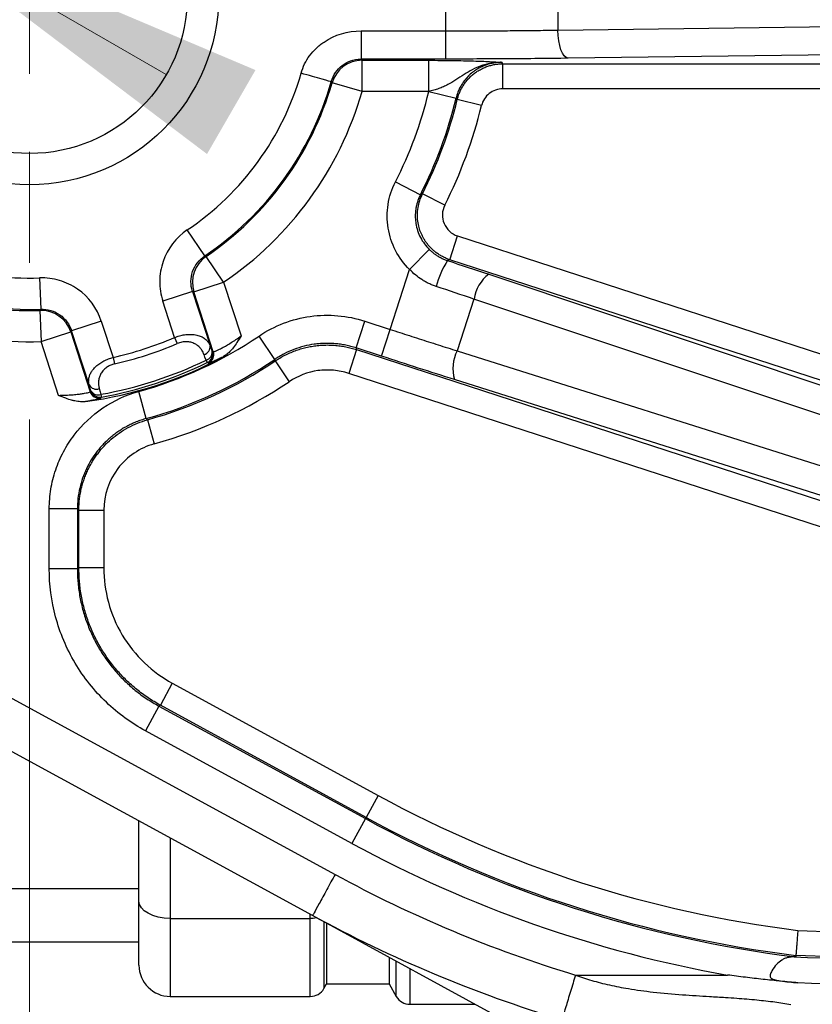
# Model space of a CAD drawing. Header units: millimetres. Extents: x 5 to 597, y 5 to 415.
# Tile 102 of 138: x 289.43 to 294.5, y 371.8 to 378.1. Entities that reach past the tile are written whole.
import ezdxf

# ---------------------------------------------------------------- set-up
doc = ezdxf.new("R2010")
doc.units = ezdxf.units.MM
doc.styles.add('SLDTEXTSTYLE0', font='ARIAL.TTF', dxfattribs={"width": 0.948})
doc.dimstyles.new('SLDDIMSTYLE0', dxfattribs={"dimtxt": 2.5, "dimasz": 2.5, "dimexe": 0, "dimexo": 0.0625, "dimtad": 1, "dimdec": 0, "dimlfac": 5, "dimrnd": 1e-09, "dimzin": 12, "dimdsep": 46, "dimtxsty": 'SLDTEXTSTYLE0', "dimsah": 1, "dimcen": 0, "dimadec": 0, "dimazin": 3, "dimtfac": 1, "dimtdec": 0, "dimtmove": 0, "dimatfit": 3, "dimfxl": 0, "dimfrac": 2, "dimtolj": 1, "dimtzin": 12, "dimarcsym": 0})
doc.dimstyles.new('SLDDIMSTYLE1', dxfattribs={"dimtxt": 2.5, "dimasz": 2.5, "dimexe": 0, "dimexo": 0.0625, "dimtad": 1, "dimlfac": 5, "dimrnd": 1e-09, "dimzin": 12, "dimdsep": 46, "dimtxsty": 'SLDTEXTSTYLE0', "dimsah": 1, "dimcen": 0.09, "dimadec": 0, "dimazin": 3, "dimtfac": 1, "dimtofl": 0, "dimtmove": 0, "dimatfit": 3, "dimfxl": 0, "dimfrac": 2, "dimtolj": 1, "dimtzin": 12, "dimarcsym": 0})

# ---------------------------------------------------------------- blocks, each defined once
blk = doc.blocks.new('_D')
at = {"color": 7, "linetype": 'Continuous', "lineweight": 0}
for q in [(278.5638, 384.5582), (290.3642, 377.7453)]:
    blk.add_line((288.6149, 378.7553), q, dxfattribs=at)
at = {"color": 7, "linetype": 'Continuous', "lineweight": 18}
for points in [[(290.3642, 377.7453), (288.3542, 379.2637), (288.0442, 378.7268)], [(288.6149, 378.7553), (290.6249, 377.2368), (290.9349, 377.7737)]]:
    blk.add_solid(points, dxfattribs=at)
at = {"color": 7, "linetype": 'Continuous', "lineweight": 18, "char_height": 2.5, "attachment_point": 1, "rotation": 330, "style": 'SLDTEXTSTYLE0'}
for s, insert in [('%%c', (280.1478, 387.3018)), ('10', (283.3079, 385.4854))]:
    blk.add_mtext(s, dxfattribs=dict(at, insert=insert))
blk = doc.blocks.new('_D_1')
at = {"color": 7, "linetype": 'Continuous', "lineweight": 0}
for p, q in [((463.4896, 375.7503), (463.4896, 356.9511)), ((289.4896, 375.5403), (289.4896, 356.9511)), ((289.4896, 357.9511), (463.4896, 357.9511))]:
    blk.add_line(p, q, dxfattribs=at)
at = {"color": 7, "linetype": 'Continuous', "lineweight": 18}
for points in [[(289.4896, 357.9511), (291.9896, 357.6411), (291.9896, 358.2611)], [(463.4896, 357.9511), (460.9896, 358.2611), (460.9896, 357.6411)]]:
    blk.add_solid(points, dxfattribs=at)
at = {"color": 7, "linetype": 'Continuous', "lineweight": 18, "insert": (372.8829, 361.1738), "char_height": 2.5, "attachment_point": 1, "style": 'SLDTEXTSTYLE0'}
blk.add_mtext('870', dxfattribs=at)
blk = doc.blocks.new('SW_CENTERMARKSYMBOL_3')
at = {"color": 0, "linetype": 'Continuous', "lineweight": 18}
for p, q in [((0, 1), (0, 1.71)), ((0, 0), (0, 0.5)), ((-1, 0), (-1.71, 0)), ((0, 0), (-0.5, 0)), ((0, 0), (0, -0.5)), ((0, 0), (0.5, 0)), ((1, 0), (1.71, 0)), ((0, -1), (0, -1.71))]:
    blk.add_line(p, q, dxfattribs=at)

msp = doc.modelspace()

# ---------------------------------------------------------------- linework, layer by layer
at = {"color": 7, "linetype": 'Continuous', "lineweight": 25}
for p, q in [((292.1528, 378.0241), (292.1528, 378.4764)), ((292.8696, 378.4714), (292.8696, 378.0292)), ((292.8696, 378.0292), (297.6877, 378.0937)), ((291.6106, 378.0241), (292.1528, 378.0241)), ((292.1528, 377.8442), (292.1528, 378.0241)), ((297.521, 377.9107), (292.9341, 377.8493)), ((292.1528, 377.8442), (291.6106, 377.8442)), ((291.6168, 377.8361), (292.0429, 377.8361)), ((291.6168, 377.6362), (291.6168, 377.8361)), ((292.0429, 377.6362), (292.0429, 377.8361)), ((292.5167, 377.8138), (297.3779, 377.8138)), ((292.5167, 377.6539), (292.5167, 377.8138)), ((291.6168, 377.6362), (291.4247, 377.6916)), ((292.0429, 377.6362), (291.6168, 377.6362)), ((292.0428, 377.6357), (292.2177, 377.5936)), ((297.3779, 377.6539), (292.5167, 377.6539)), ((292.3807, 377.547), (292.2253, 377.5848)), ((291.8297, 377.0584), (291.99, 376.9767)), ((292.1457, 376.9093), (292.003, 376.9814)), ((290.6104, 376.5858), (290.4988, 376.7515)), ((292.178, 376.5611), (292.2274, 376.7132)), ((292.2274, 376.7132), (297.4408, 375.0192)), ((291.921, 376.4983), (292.0469, 376.6267)), ((290.7309, 376.4169), (290.6189, 376.5824)), ((297.3914, 374.8672), (292.178, 376.5611)), ((291.7966, 376.1154), (291.921, 376.4983)), ((289.554, 376.4446), (289.5611, 376.2448)), ((292.4268, 376.4682), (297.4822, 374.7805)), ((290.532, 376.3582), (290.3419, 376.2964)), ((290.532, 376.3582), (290.6447, 376.0115)), ((290.5408, 376.3552), (290.7309, 376.4169)), ((290.7309, 376.4169), (290.8425, 376.0735)), ((290.4175, 376.0639), (290.3419, 376.2964)), ((290.6652, 375.9725), (290.5408, 376.3552)), ((292.3327, 376.3097), (292.2251, 375.9783)), ((297.7988, 374.4848), (292.3327, 376.3097)), ((289.5562, 376.2372), (289.5629, 376.0374)), ((289.9484, 376.1686), (289.7583, 376.1068)), ((289.871, 375.7601), (289.7583, 376.1068)), ((289.9484, 376.1686), (290.024, 375.936)), ((291.5791, 375.997), (291.6347, 376.168)), ((291.6347, 376.168), (291.7966, 376.1154)), ((291.741, 375.9443), (291.7966, 376.1154)), ((289.5629, 376.0374), (289.753, 376.0992)), ((289.753, 376.0992), (289.8773, 375.7165)), ((290.4175, 376.0639), (290.434, 376.0248)), ((291.0585, 375.9238), (290.9579, 376.073)), ((289.6745, 375.6939), (289.5629, 376.0374)), ((291.5805, 375.9865), (291.5311, 375.8344)), ((291.741, 375.9443), (291.5791, 375.997)), ((291.5805, 375.9865), (297.8523, 373.9487)), ((290.024, 375.936), (290.0335, 375.8947)), ((290.6191, 375.919), (290.6268, 375.9032)), ((292.2251, 375.9783), (297.845, 374.2022)), ((291.0606, 375.9138), (291.1499, 375.7811)), ((297.8029, 373.7966), (291.5311, 375.8344)), ((297.95, 373.98), (292.208, 375.7947)), ((289.946, 375.7003), (289.9491, 375.683)), ((290.2358, 375.5453), (290.1879, 375.7187)), ((290.2441, 375.5377), (290.2869, 375.3836)), ((289.6157, 374.5844), (289.6157, 374.9672)), ((289.7956, 374.9672), (289.6157, 374.9672)), ((289.7956, 374.9672), (289.7956, 374.5844)), ((289.8051, 374.5901), (289.8051, 374.96)), ((289.8051, 374.96), (289.965, 374.96)), ((289.965, 374.96), (289.965, 374.5901)), ((287.5759, 374.7377), (291.4438, 372.6305)), ((289.7956, 374.5844), (289.6157, 374.5844)), ((289.7956, 374.5844), (289.8051, 374.5901)), ((289.965, 374.5901), (289.8051, 374.5901)), ((291.3003, 372.367), (287.4324, 374.4743)), ((290.4029, 373.8529), (290.3264, 373.7125)), ((290.4029, 373.8529), (291.7191, 373.1358)), ((290.3169, 373.7068), (290.2308, 373.5489)), ((290.3264, 373.7125), (290.3169, 373.7068)), ((290.3169, 373.7068), (291.6381, 372.9871)), ((291.6426, 372.9954), (290.3264, 373.7125)), ((291.552, 372.8291), (290.2308, 373.5489)), ((291.7191, 373.1358), (291.6426, 372.9954)), ((290.1896, 372.459), (290.1896, 372.9726)), ((291.6381, 372.9871), (291.552, 372.8291)), ((291.6426, 372.9954), (291.6381, 372.9871)), ((275.1896, 372.5409), (290.1896, 372.5409)), ((290.1896, 372.0503), (290.1896, 372.459)), ((290.3896, 372.3498), (291.2856, 372.3498)), ((296.6441, 369.4557), (291.3005, 372.3669)), ((291.3896, 372.3184), (291.3896, 371.9303)), ((294.4044, 372.2726), (297.1521, 372.1767)), ((275.1896, 372.2003), (290.1896, 372.2003)), ((291.7896, 372.1005), (291.7896, 371.9303)), ((297.1492, 372.0168), (294.3918, 372.1131)), ((292.9819, 371.9872), (293.9542, 371.9872)), ((291.3722, 371.9003), (291.3896, 371.9303)), ((291.3896, 371.9303), (291.7896, 371.9303)), ((291.7896, 371.9303), (291.8357, 371.8503)), ((290.3896, 371.8503), (291.2856, 371.8503)), ((291.9223, 371.8003), (292.3406, 371.8003))]:
    msp.add_line(p, q, dxfattribs=at)
at = {"color": 8, "linetype": 'Continuous', "lineweight": 25}
for p, q in [((290.3896, 372.8621), (290.3896, 372.3498)), ((290.3896, 372.3498), (290.3896, 371.8503)), ((291.2856, 372.3498), (291.2856, 372.375)), ((291.2856, 371.8503), (291.2856, 372.3498)), ((291.3722, 372.3278), (291.3722, 371.9003)), ((291.8357, 371.8503), (291.8357, 372.0753)), ((291.9223, 372.0281), (291.9223, 371.8003))]:
    msp.add_line(p, q, dxfattribs=at)
at = {"color": 7, "linetype": 'Continuous', "lineweight": 25, "flags": 128}
for points in [[(292.9341, 377.8493), (292.9218, 377.8537), (292.9099, 377.8646), (292.8989, 377.8816), (292.8892, 377.904), (292.8812, 377.931), (292.8751, 377.9616), (292.8712, 377.9948), (292.8696, 378.0292)], [(291.6106, 377.8442), (291.6141, 377.8396), (291.6168, 377.8361)], [(292.5092, 377.8233), (292.5134, 377.8179), (292.5167, 377.8138)], [(291.4247, 377.6916), (291.4215, 377.6955), (291.419, 377.6986)], [(292.2253, 377.5848), (292.2211, 377.5897), (292.2177, 377.5936)], [(291.99, 376.9767), (291.9973, 376.9793), (292.003, 376.9814)], [(290.6104, 376.5858), (290.6152, 376.5839), (290.6189, 376.5824)], [(292.178, 376.5611), (292.1701, 376.5579), (292.164, 376.5553)], [(290.5408, 376.3552), (290.5359, 376.3569), (290.532, 376.3582)], [(289.5562, 376.2372), (289.559, 376.2414), (289.5611, 376.2448)], [(289.7583, 376.1068), (289.7553, 376.1025), (289.753, 376.0992)], [(290.6447, 376.0115), (290.6519, 375.9914), (290.6577, 375.9757)], [(291.5791, 375.997), (291.5799, 375.9911), (291.5805, 375.9865)], [(290.6191, 375.919), (290.6119, 375.939), (290.6062, 375.9548)], [(290.6577, 375.9757), (290.6619, 375.9739), (290.6652, 375.9725)], [(291.0606, 375.9138), (291.0594, 375.9194), (291.0585, 375.9238)], [(290.6344, 375.9001), (290.6301, 375.9018), (290.6268, 375.9032)], [(289.8815, 375.7235), (289.8756, 375.744), (289.871, 375.7601)], [(289.9354, 375.7368), (289.9413, 375.7164), (289.946, 375.7003)], [(289.8773, 375.7165), (289.8796, 375.7204), (289.8815, 375.7235)], [(289.9491, 375.683), (289.9467, 375.6791), (289.9448, 375.676)], [(290.2358, 375.5453), (290.2404, 375.541), (290.2441, 375.5377)], [(289.8051, 374.96), (289.7998, 374.964), (289.7956, 374.9672)], [(290.3896, 372.3498), (290.3505, 372.3519), (290.313, 372.3582), (290.2784, 372.3682), (290.2481, 372.3818), (290.2233, 372.3984), (290.2048, 372.4172), (290.1934, 372.4377), (290.1896, 372.459)], [(294.3918, 372.1131), (294.3913, 372.1078), (294.391, 372.1036)]]:
    msp.add_lwpolyline(points, dxfattribs=at)
at = {"color": 7, "linetype": 'Continuous', "lineweight": 25}
for radius in [1.21, 1.01]:
    msp.add_circle((289.4896, 378.2503), radius, dxfattribs=at)
for centre, radius, start, end in [((291.617, 377.6359), 0.2001, 90.05794, 163.83962), ((289.4896, 378.2503), 1.8069, 303.95657, 344.04343), ((289.4896, 378.2503), 2.0067, 303.95657, 344.04343), ((289.4896, 378.2503), 2.0142, 304.10244, 343.89756), ((289.4896, 378.2503), 2.2141, 304.10244, 343.89756), ((289.4896, 378.2503), 2.6262, 333.00902, 346.46619), ((289.4896, 378.2503), 2.8061, 333.00902, 346.46619), ((289.4896, 378.2503), 2.8156, 333.21337, 346.32859), ((289.4896, 378.2503), 2.9755, 333.21337, 346.32859), ((289.4896, 378.2503), 1.8069, 231.95657, 272.04343), ((289.4896, 378.2503), 2.0142, 232.10244, 271.89756), ((289.4896, 378.2503), 2.0067, 231.95657, 272.04343), ((290.7313, 376.4168), 0.2001, 124.16038, 197.94206), ((292.5901, 376.2705), 0.5126, 146.24806, 166.55962), ((289.4896, 378.2503), 2.2141, 232.10244, 271.89756), ((292.58, 376.2702), 0.2504, 127.70744, 170.92218), ((289.5627, 376.0371), 0.2001, 18.05794, 91.83962), ((289.4896, 378.2503), 2.3751, 283.00352, 292.99648), ((289.4896, 378.2503), 2.6262, 285.42262, 303.99552), ((289.4896, 378.2503), 2.4176, 283.00352, 292.99648), ((290.5918, 376.006), 0.0532, 285.74756, 5.92306), ((289.4896, 378.2503), 2.621, 277.8682, 298.1318), ((289.4896, 378.2503), 2.5905, 280.14821, 295.85179), ((289.4896, 378.2503), 2.8061, 285.42262, 303.99552), ((290.6047, 375.9702), 0.0532, 285.70175, 5.9141), ((290.6005, 375.9572), 0.06, 295.9208, 17.93098), ((290.608, 375.954), 0.06, 296.04088, 17.93116), ((292.4483, 375.8649), 0.2504, 153.07782, 196.29256), ((289.4896, 378.2503), 2.6081, 280.14821, 295.85179), ((289.4896, 378.2503), 2.8156, 285.54394, 303.9178), ((289.917, 375.7867), 0.0532, 210.07694, 290.25244), ((289.4896, 378.2503), 2.9755, 285.54394, 303.9178), ((289.9344, 375.7351), 0.06, 198.06884, 279.95912), ((289.9275, 375.7502), 0.0532, 210.0859, 290.29825), ((289.9386, 375.7421), 0.06, 198.06902, 280.0792), ((295.3323, 379.768), 7.5525, 241.41817, 262.94222), ((295.3323, 379.768), 7.7219, 241.41817, 262.99804), ((295.3323, 379.768), 7.7124, 241.41817, 262.99496), ((295.3323, 379.768), 7.9018, 241.41817, 259.95612), ((290.3896, 372.0503), 0.2, 180, 270), ((291.2856, 371.9503), 0.1, 270, 330), ((291.9223, 371.9003), 0.1, 210, 270)]:
    msp.add_arc(centre, radius, start, end, dxfattribs=at)
at = {"color": 8, "linetype": 'Continuous', "lineweight": 25}
msp.add_arc((291.2862, 372.5225), 0.1726, 269.79576, 282.67387, dxfattribs=at)
at = {"color": 7, "linetype": 'Continuous', "lineweight": 25}
for points, knots in [([(291.2268, 377.7535), (291.2387, 377.7951), (291.2659, 377.8511), (291.3142, 377.9057), (291.3424, 377.9303), (291.3554, 377.9403), (291.3643, 377.9468), (291.369, 377.9501), (291.4435, 378.0004), (291.5226, 378.0241), (291.6106, 378.0241)], [0, 0, 0, 0, 0.25, 0.375, 0.4375, 0.46875, 0.46875, 0.5, 0.5, 1, 1, 1, 1]), ([(291.6106, 378.0241), (291.6106, 377.978), (291.6106, 377.9322), (291.6106, 377.8659), (291.6106, 377.8458), (291.6106, 377.8442)], [0, 0, 0, 0, 0.5, 0.5, 1, 1, 1, 1]), ([(292.1528, 378.0241), (292.1748, 378.0241), (292.2188, 378.0241), (292.2849, 378.0242), (292.3509, 378.0245), (292.4168, 378.0248), (292.4826, 378.0251), (292.5481, 378.0256), (292.6134, 378.0261), (292.6782, 378.0268), (292.7426, 378.0275), (292.8065, 378.0283), (292.8486, 378.0289), (292.8696, 378.0292)], [0, 0, 0, 0, 0.089969, 0.180125, 0.270469, 0.361001, 0.451721, 0.54263, 0.633726, 0.725012, 0.816486, 0.908148, 1, 1, 1, 1]), ([(291.419, 377.6986), (291.4325, 377.7461), (291.4575, 377.778), (291.5207, 377.8271), (291.5603, 377.8442), (291.6106, 377.8442)], [0, 0, 0, 0, 0.5, 0.5, 1, 1, 1, 1]), ([(292.0429, 377.8361), (292.0958, 377.8361), (292.1474, 377.8357), (292.2207, 377.8347), (292.2439, 377.8343), (292.2883, 377.8333), (292.3096, 377.8327), (292.3686, 377.8309), (292.4019, 377.8295), (292.4605, 377.8265), (292.4854, 377.8249), (292.5092, 377.8233)], [0, 0, 0, 0, 0.25, 0.25, 0.375, 0.375, 0.5, 0.5, 0.75, 0.75, 1, 1, 1, 1]), ([(292.5092, 377.8233), (292.5009, 377.8232), (292.485, 377.823), (292.4623, 377.8209), (292.442, 377.8179), (292.424, 377.8142), (292.4082, 377.8102), (292.3948, 377.8062), (292.365, 377.7964), (292.3226, 377.7776), (292.2677, 377.745), (292.2176, 377.7114), (292.174, 377.6846), (292.1371, 377.6668), (292.1072, 377.655), (292.0757, 377.6446), (292.0538, 377.639), (292.0429, 377.6362)], [0, 0, 0, 0, 0.0484671, 0.0925158, 0.1323718, 0.1681439, 0.1998382, 0.2271726, 0.2501008, 0.3832963, 0.4998855, 0.6303414, 0.750344, 0.812154, 0.8747206, 0.9376164, 1, 1, 1, 1]), ([(292.9341, 377.8493), (292.8105, 377.8476), (292.6814, 377.8463), (292.4188, 377.8446), (292.2853, 377.8442), (292.1528, 377.8442)], [0, 0, 0, 0, 0.5, 0.5, 1, 1, 1, 1]), ([(292.5092, 377.8233), (292.5015, 377.8231), (292.4861, 377.8228), (292.4631, 377.82), (292.4406, 377.8156), (292.4186, 377.8096), (292.3974, 377.802), (292.3772, 377.793), (292.3581, 377.7828), (292.3402, 377.7715), (292.3189, 377.7558), (292.2946, 377.7341), (292.269, 377.7045), (292.247, 377.6707), (292.229, 377.6336), (292.2215, 377.607), (292.2177, 377.5936)], [0, 0, 0, 0, 0.057814, 0.115562, 0.173022, 0.229977, 0.286216, 0.341541, 0.395768, 0.44873, 0.500282, 0.593984, 0.691869, 0.792951, 0.896079, 1, 1, 1, 1]), ([(292.2253, 377.5848), (292.2275, 377.5929), (292.2319, 377.6092), (292.2412, 377.6332), (292.2526, 377.6568), (292.2664, 377.6797), (292.2824, 377.7016), (292.3005, 377.7222), (292.3205, 377.7412), (292.3422, 377.7582), (292.3654, 377.7732), (292.3897, 377.7859), (292.4147, 377.7963), (292.4403, 377.8042), (292.4659, 377.8098), (292.4914, 377.8131), (292.5083, 377.8136), (292.5167, 377.8138)], [0, 0, 0, 0, 0.062712, 0.127029, 0.192771, 0.259727, 0.327657, 0.396302, 0.465383, 0.53461, 0.60369, 0.672336, 0.740267, 0.807224, 0.872967, 0.937286, 1, 1, 1, 1]), ([(291.419, 377.6986), (291.4173, 377.6991), (291.3958, 377.7052), (291.325, 377.7255), (291.276, 377.7395), (291.2268, 377.7535)], [0, 0, 0, 0, 0.5, 0.5, 1, 1, 1, 1]), ([(292.5167, 377.6539), (292.4853, 377.6539), (292.4549, 377.6433), (292.4056, 377.6046), (292.3881, 377.5775), (292.3807, 377.547)], [0, 0, 0, 0, 0.5, 0.5, 1, 1, 1, 1]), ([(291.921, 376.4983), (291.8481, 376.5698), (291.7998, 376.6637), (291.7754, 376.8138), (291.7753, 376.8645), (291.791, 376.965), (291.8065, 377.0129), (291.8297, 377.0584)], [0, 0, 0, 0, 0.5, 0.5, 0.75, 0.75, 1, 1, 1, 1]), ([(291.99, 376.9767), (291.9866, 376.9698), (291.98, 376.9561), (291.9722, 376.9348), (291.9659, 376.9133), (291.9614, 376.8919), (291.9585, 376.8707), (291.9571, 376.85), (291.9571, 376.8301), (291.9584, 376.811), (291.962, 376.7832), (291.9709, 376.7466), (291.9893, 376.7027), (292.0143, 376.6617), (292.0361, 376.6383), (292.0469, 376.6267)], [0, 0, 0, 0, 0.060487, 0.120403, 0.179437, 0.237286, 0.293665, 0.348308, 0.400977, 0.451461, 0.499579, 0.62258, 0.748027, 0.874371, 1, 1, 1, 1]), ([(292.178, 376.5611), (292.1701, 376.5639), (292.1543, 376.5695), (292.1316, 376.5803), (292.1099, 376.5928), (292.0895, 376.607), (292.0706, 376.6226), (292.0534, 376.6393), (292.0379, 376.6569), (292.0243, 376.6751), (292.0124, 376.6936), (292.0023, 376.7122), (291.9913, 376.7362), (291.9806, 376.7674), (291.9725, 376.8072), (291.9698, 376.8502), (291.9737, 376.8947), (291.9841, 376.9394), (291.9967, 376.9674), (292.003, 376.9814)], [0, 0, 0, 0, 0.048611, 0.097299, 0.145813, 0.193903, 0.241321, 0.287833, 0.333221, 0.377288, 0.419861, 0.460793, 0.499963, 0.573132, 0.651877, 0.735251, 0.822034, 0.910796, 1, 1, 1, 1]), ([(292.1457, 376.9093), (292.1366, 376.8912), (292.1315, 376.8714), (292.1301, 376.8312), (292.1337, 376.8109), (292.1492, 376.7739), (292.1609, 376.757), (292.1906, 376.7297), (292.2081, 376.7195), (292.2274, 376.7132)], [0, 0, 0, 0, 0.25, 0.25, 0.5, 0.5, 0.75, 0.75, 1, 1, 1, 1]), ([(290.4988, 376.7515), (290.4267, 376.703), (290.3722, 376.6318), (290.33, 376.5091), (290.3227, 376.4667), (290.322, 376.3801), (290.3285, 376.3377), (290.3419, 376.2964)], [0, 0, 0, 0, 0.5, 0.5, 0.75, 0.75, 1, 1, 1, 1]), ([(292.0469, 376.6267), (292.0528, 376.6212), (292.0644, 376.6103), (292.0833, 376.5958), (292.1028, 376.583), (292.1229, 376.572), (292.1432, 376.5626), (292.1571, 376.5577), (292.164, 376.5553)], [0, 0, 0, 0, 0.173653, 0.345025, 0.513691, 0.679275, 0.841463, 1, 1, 1, 1]), ([(290.532, 376.3582), (290.5185, 376.3996), (290.5189, 376.4442), (290.5471, 376.526), (290.5747, 376.5617), (290.6104, 376.5858)], [0, 0, 0, 0, 0.5, 0.5, 1, 1, 1, 1]), ([(292.0916, 376.3897), (292.0836, 376.3925), (292.0675, 376.3981), (292.0441, 376.4084), (292.0213, 376.4201), (291.9921, 376.4376), (291.9574, 376.4625), (291.9332, 376.4864), (291.921, 376.4983)], [0, 0, 0, 0, 0.125573, 0.250781, 0.376119, 0.502085, 0.750148, 1, 1, 1, 1]), ([(289.9484, 376.1686), (289.9216, 376.2512), (289.8681, 376.3232), (289.7618, 376.3975), (289.723, 376.4162), (289.6399, 376.4407), (289.5974, 376.4461), (289.554, 376.4446)], [0, 0, 0, 0, 0.5, 0.5, 0.75, 0.75, 1, 1, 1, 1]), ([(289.5611, 376.2448), (289.6046, 376.2464), (289.6474, 376.2337), (289.7183, 376.1841), (289.745, 376.1478), (289.7583, 376.1068)], [0, 0, 0, 0, 0.5, 0.5, 1, 1, 1, 1]), ([(290.9579, 376.073), (291.0072, 376.1062), (291.0596, 376.1334), (291.1705, 376.1759), (291.2275, 376.1905), (291.3437, 376.2068), (291.4037, 376.2083), (291.5206, 376.198), (291.5781, 376.1864), (291.6347, 376.168)], [0, 0, 0, 0, 0.25, 0.25, 0.5, 0.5, 0.75, 0.75, 1, 1, 1, 1]), ([(291.7966, 376.1154), (291.8171, 376.1088), (291.858, 376.0955), (291.9195, 376.0756), (291.981, 376.0559), (292.0423, 376.0362), (292.1035, 376.0167), (292.1645, 375.9974), (292.2049, 375.9846), (292.2251, 375.9783)], [0, 0, 0, 0, 0.142327, 0.284831, 0.427511, 0.570368, 0.713401, 0.856612, 1, 1, 1, 1]), ([(290.4175, 376.0639), (290.4227, 376.0658), (290.4332, 376.0698), (290.4492, 376.0745), (290.4652, 376.0784), (290.4813, 376.0812), (290.5044, 376.0839), (290.5344, 376.0839), (290.5668, 376.0782), (290.5949, 376.0672), (290.6166, 376.0525), (290.6341, 376.0338), (290.6409, 376.0193), (290.6447, 376.0115)], [0, 0, 0, 0, 0.049802, 0.099681, 0.149792, 0.200286, 0.251313, 0.372432, 0.501963, 0.620461, 0.751808, 0.864852, 1, 1, 1, 1]), ([(290.6652, 375.9725), (290.6657, 375.9724), (290.6666, 375.9723), (290.6704, 375.9733), (290.6757, 375.9752), (290.6825, 375.978), (290.6908, 375.9817), (290.7002, 375.9863), (290.7108, 375.9916), (290.7265, 375.9998), (290.7489, 376.0123), (290.7786, 376.0302), (290.8103, 376.0507), (290.8316, 376.0657), (290.8425, 376.0735)], [0, 0, 0, 0, 0.0657589, 0.1305345, 0.1943519, 0.2572373, 0.3192181, 0.380323, 0.4405818, 0.5000259, 0.6243425, 0.7495463, 0.870859, 1, 1, 1, 1]), ([(290.8425, 376.0735), (290.8339, 376.0591), (290.8185, 376.0334), (290.7948, 375.9998), (290.7721, 375.974), (290.7496, 375.9536), (290.7332, 375.9437), (290.7253, 375.9389)], [0, 0, 0, 0, 0.2774759, 0.498823, 0.6815356, 0.8475772, 1, 1, 1, 1]), ([(290.6062, 375.9548), (290.6043, 375.9595), (290.6006, 375.969), (290.593, 375.982), (290.5825, 375.9963), (290.5679, 376.0108), (290.5472, 376.0243), (290.523, 376.0336), (290.4995, 376.0369), (290.4798, 376.0365), (290.4644, 376.0343), (290.4489, 376.0306), (290.439, 376.0268), (290.434, 376.0248)], [0, 0, 0, 0, 0.084964, 0.167663, 0.248668, 0.377154, 0.498484, 0.62769, 0.748923, 0.812245, 0.874996, 0.937778, 1, 1, 1, 1]), ([(291.5791, 375.997), (291.5681, 376.0003), (291.546, 376.0071), (291.5123, 376.0148), (291.4784, 376.0207), (291.4444, 376.0245), (291.4104, 376.0264), (291.3767, 376.0264), (291.3434, 376.0245), (291.2994, 376.0196), (291.2446, 376.0088), (291.1801, 375.9882), (291.1171, 375.9605), (291.0781, 375.9361), (291.0585, 375.9238)], [0, 0, 0, 0, 0.063563, 0.127046, 0.190327, 0.253288, 0.315816, 0.377798, 0.439128, 0.499708, 0.621751, 0.746404, 0.872798, 1, 1, 1, 1]), ([(291.0606, 375.9138), (291.0705, 375.9202), (291.0903, 375.933), (291.1216, 375.9501), (291.1541, 375.9656), (291.1878, 375.9792), (291.2224, 375.9908), (291.2579, 376.0003), (291.294, 376.0076), (291.3304, 376.0127), (291.3671, 376.0155), (291.4038, 376.0161), (291.4403, 376.0145), (291.4764, 376.0107), (291.5119, 376.0047), (291.5467, 375.9968), (291.5693, 375.9899), (291.5805, 375.9865)], [0, 0, 0, 0, 0.06483, 0.130428, 0.19669, 0.263505, 0.330758, 0.398325, 0.466084, 0.533907, 0.601666, 0.669234, 0.736488, 0.803304, 0.869568, 0.935167, 1, 1, 1, 1]), ([(289.871, 375.7601), (289.87, 375.7643), (289.8681, 375.7727), (289.8674, 375.7852), (289.8682, 375.7974), (289.8703, 375.8091), (289.8737, 375.8203), (289.878, 375.831), (289.8831, 375.841), (289.8889, 375.8503), (289.8985, 375.8634), (289.9139, 375.8797), (289.9374, 375.8981), (289.9642, 375.9139), (289.9932, 375.927), (290.0138, 375.933), (290.024, 375.936)], [0, 0, 0, 0, 0.067919, 0.132684, 0.194308, 0.252805, 0.308194, 0.360497, 0.409737, 0.455945, 0.499158, 0.606817, 0.709816, 0.809021, 0.905398, 1, 1, 1, 1]), ([(290.7253, 375.9389), (290.7201, 375.9363), (290.7097, 375.9312), (290.6955, 375.9244), (290.6825, 375.9184), (290.6709, 375.9132), (290.6584, 375.9079), (290.6466, 375.9032), (290.6374, 375.9001), (290.6354, 375.9001), (290.6344, 375.9001)], [0, 0, 0, 0, 0.101383, 0.201371, 0.300718, 0.400189, 0.500549, 0.667899, 0.833146, 1, 1, 1, 1]), ([(290.0335, 375.8947), (290.0294, 375.8936), (290.0212, 375.8915), (290.0093, 375.8872), (289.998, 375.8819), (289.9874, 375.8757), (289.9729, 375.8655), (289.9564, 375.8496), (289.9424, 375.8279), (289.9335, 375.8048), (289.9299, 375.782), (289.9302, 375.759), (289.9337, 375.7443), (289.9354, 375.7368)], [0, 0, 0, 0, 0.050124, 0.099474, 0.148842, 0.199021, 0.250758, 0.371821, 0.50102, 0.622095, 0.750489, 0.87295, 1, 1, 1, 1]), ([(291.5311, 375.8344), (291.4993, 375.8448), (291.4669, 375.8513), (291.401, 375.8571), (291.3672, 375.8563), (291.269, 375.8426), (291.2054, 375.8185), (291.1499, 375.7811)], [0, 0, 0, 0, 0.25, 0.25, 0.5, 0.5, 1, 1, 1, 1]), ([(289.6157, 374.9672), (289.6157, 375.0099), (289.6192, 375.052), (289.6329, 375.1353), (289.6432, 375.1768), (289.6704, 375.2572), (289.6871, 375.2958), (289.7266, 375.3702), (289.7495, 375.406), (289.8268, 375.5074), (289.8882, 375.5654), (290.0293, 375.6608), (290.1057, 375.696), (290.1879, 375.7187)], [0, 0, 0, 0, 0.125, 0.125, 0.25, 0.25, 0.375, 0.375, 0.5, 0.5, 0.75, 0.75, 1, 1, 1, 1]), ([(289.6745, 375.6939), (289.6813, 375.694), (289.6947, 375.6941), (289.7143, 375.6947), (289.7331, 375.6955), (289.7573, 375.697), (289.7862, 375.6995), (289.8166, 375.7032), (289.8417, 375.7071), (289.8609, 375.7108), (289.8741, 375.7142), (289.8762, 375.7158), (289.8773, 375.7165)], [0, 0, 0, 0, 0.065633, 0.129295, 0.191012, 0.250811, 0.375998, 0.500418, 0.620002, 0.742975, 0.869569, 1, 1, 1, 1]), ([(289.8483, 375.654), (289.843, 375.6534), (289.8321, 375.6523), (289.815, 375.6526), (289.797, 375.6543), (289.7781, 375.6576), (289.7526, 375.6637), (289.7176, 375.6756), (289.69, 375.6873), (289.6745, 375.6939)], [0, 0, 0, 0, 0.089035, 0.182975, 0.282581, 0.388491, 0.501237, 0.719642, 1, 1, 1, 1]), ([(289.9448, 375.676), (289.9444, 375.6757), (289.9437, 375.675), (289.9401, 375.6736), (289.9348, 375.6719), (289.9275, 375.6699), (289.9163, 375.6672), (289.8998, 375.6635), (289.8766, 375.6588), (289.8578, 375.6556), (289.8483, 375.654)], [0, 0, 0, 0, 0.100536, 0.199981, 0.299128, 0.398781, 0.499734, 0.666324, 0.831898, 1, 1, 1, 1]), ([(290.2358, 375.5453), (290.225, 375.5421), (290.2034, 375.5358), (290.1718, 375.524), (290.141, 375.5106), (290.111, 375.4956), (290.0822, 375.479), (290.0545, 375.461), (290.0281, 375.4418), (290.0031, 375.4213), (289.9796, 375.3999), (289.9576, 375.3776), (289.9371, 375.3546), (289.9117, 375.3229), (289.8825, 375.2804), (289.8524, 375.2248), (289.8277, 375.1647), (289.8095, 375.1009), (289.7978, 375.0347), (289.7963, 374.9897), (289.7956, 374.9672)], [0, 0, 0, 0, 0.043211, 0.086414, 0.129523, 0.17245, 0.215109, 0.257416, 0.299292, 0.340659, 0.381444, 0.421581, 0.461008, 0.499668, 0.577845, 0.658868, 0.74222, 0.827304, 0.913461, 1, 1, 1, 1]), ([(289.8051, 374.96), (289.8053, 374.9712), (289.8057, 374.9937), (289.8086, 375.0273), (289.8133, 375.0606), (289.8199, 375.0934), (289.8282, 375.1256), (289.8381, 375.1571), (289.8497, 375.1876), (289.8628, 375.2172), (289.8772, 375.2455), (289.8928, 375.2727), (289.9095, 375.2985), (289.9333, 375.3314), (289.9665, 375.3708), (290.0119, 375.4144), (290.0631, 375.4542), (290.1194, 375.4887), (290.1799, 375.5176), (290.2226, 375.531), (290.2441, 375.5377)], [0, 0, 0, 0, 0.0432693, 0.0865343, 0.1297073, 0.1727012, 0.2154298, 0.2578095, 0.2997593, 0.3412022, 0.3820655, 0.4222817, 0.4617887, 0.50053, 0.5786092, 0.6595129, 0.7427254, 0.8276523, 0.9136398, 1, 1, 1, 1]), ([(290.2869, 375.3836), (290.2406, 375.3708), (290.1976, 375.3508), (290.1183, 375.297), (290.0837, 375.2643), (289.9968, 375.1501), (289.965, 375.0561), (289.965, 374.96)], [0, 0, 0, 0, 0.25, 0.25, 0.5, 0.5, 1, 1, 1, 1]), ([(290.2308, 373.5489), (290.1427, 373.5969), (290.0575, 373.6581), (289.9042, 373.8044), (289.8362, 373.8894), (289.726, 374.075), (289.6839, 374.1754), (289.6288, 374.38), (289.6157, 374.484), (289.6157, 374.5844)], [0, 0, 0, 0, 0.25, 0.25, 0.5, 0.5, 0.75, 0.75, 1, 1, 1, 1]), ([(289.7956, 374.5844), (289.7958, 374.5692), (289.7962, 374.5389), (289.7994, 374.4935), (289.8045, 374.4485), (289.8117, 374.4039), (289.8208, 374.3599), (289.8318, 374.3166), (289.8447, 374.2739), (289.8594, 374.2321), (289.8759, 374.1911), (289.8941, 374.151), (289.9139, 374.1119), (289.9426, 374.0612), (289.9827, 374), (290.0373, 373.9307), (290.0984, 373.8659), (290.1656, 373.8065), (290.2382, 373.7524), (290.2906, 373.7221), (290.3169, 373.7068)], [0, 0, 0, 0, 0.042618, 0.085063, 0.127336, 0.169437, 0.211365, 0.253122, 0.294707, 0.33612, 0.377363, 0.418433, 0.459333, 0.500062, 0.581667, 0.663956, 0.746933, 0.830599, 0.914954, 1, 1, 1, 1]), ([(290.3264, 373.7125), (290.3131, 373.7199), (290.2866, 373.7348), (290.2483, 373.7594), (290.2113, 373.7854), (290.1756, 373.813), (290.1413, 373.842), (290.1085, 373.8724), (290.0772, 373.9042), (290.0475, 373.9371), (290.0194, 373.9712), (289.9929, 374.0064), (289.9681, 374.0425), (289.9373, 374.0919), (289.9027, 374.1564), (289.868, 374.2376), (289.8403, 374.3221), (289.8203, 374.4096), (289.8075, 374.4992), (289.8059, 374.5597), (289.8051, 374.5901)], [0, 0, 0, 0, 0.0426142, 0.0850568, 0.1273278, 0.1694275, 0.2113557, 0.2531126, 0.2946984, 0.336113, 0.3773567, 0.4184294, 0.4593312, 0.5000624, 0.5816706, 0.6639638, 0.7469427, 0.8306079, 0.9149601, 1, 1, 1, 1]), ([(289.965, 374.5901), (289.965, 374.5186), (289.9743, 374.4446), (290.0135, 374.2989), (290.0435, 374.2274), (290.122, 374.0953), (290.1704, 374.0348), (290.2795, 373.9307), (290.3401, 373.8871), (290.4029, 373.8529)], [0, 0, 0, 0, 0.25, 0.25, 0.5, 0.5, 0.75, 0.75, 1, 1, 1, 1]), ([(291.4438, 372.6305), (291.4269, 372.5994), (291.4086, 372.5659), (291.3733, 372.5011), (291.3563, 372.4699), (291.3283, 372.4185), (291.3173, 372.3984), (291.3034, 372.3727), (291.3003, 372.367), (291.3003, 372.367)], [0, 0, 0, 0, 0.25, 0.25, 0.5, 0.5, 0.75, 0.75, 1, 1, 1, 1]), ([(294.4044, 372.2726), (294.4039, 372.2666), (294.4029, 372.2547), (294.4016, 372.2373), (294.4003, 372.2208), (294.3991, 372.2053), (294.398, 372.1909), (294.397, 372.1777), (294.3961, 372.1658), (294.3953, 372.1552), (294.3945, 372.1459), (294.3939, 372.1379), (294.3933, 372.1311), (294.3929, 372.1255), (294.3925, 372.1211), (294.3922, 372.1177), (294.392, 372.1153), (294.3918, 372.1137), (294.3918, 372.1133), (294.3918, 372.1131)], [0, 0, 0, 0, 0.073765, 0.145662, 0.21569, 0.283851, 0.350143, 0.414567, 0.477124, 0.537812, 0.596633, 0.653587, 0.708673, 0.761893, 0.813246, 0.862732, 0.910353, 0.956109, 1, 1, 1, 1]), ([(294.3799, 372.1034), (294.3754, 372.1033), (294.3662, 372.1032), (294.3526, 372.1017), (294.3369, 372.0986), (294.3196, 372.0928), (294.2952, 372.0801), (294.2673, 372.0562), (294.244, 372.0257), (294.2319, 372.0017), (294.2273, 371.9889), (294.2266, 371.9774), (294.2315, 371.969), (294.2395, 371.9628), (294.2519, 371.9579), (294.2704, 371.9535), (294.3026, 371.948), (294.3486, 371.9425), (294.3863, 371.9392), (294.4052, 371.9375)], [0, 0, 0, 0, 0.039394, 0.080359, 0.122997, 0.187044, 0.249502, 0.373992, 0.498618, 0.534121, 0.561493, 0.592707, 0.607502, 0.624177, 0.658881, 0.694445, 0.749534, 0.874752, 1, 1, 1, 1]), ([(292.9819, 371.9872), (292.9716, 371.9534), (292.9606, 371.9169), (292.9393, 371.8462), (292.929, 371.8122), (292.9121, 371.7561), (292.9054, 371.7342), (292.897, 371.7062), (292.8951, 371.7001), (292.8951, 371.7001)], [0, 0, 0, 0, 0.25, 0.25, 0.5, 0.5, 0.75, 0.75, 1, 1, 1, 1]), ([(292.9819, 371.9872), (292.9988, 371.9812), (293.0331, 371.9688), (293.0863, 371.9524), (293.1416, 371.9372), (293.1991, 371.9234), (293.2588, 371.9109), (293.352, 371.8941), (293.4879, 371.8761), (293.6614, 371.8609), (293.8157, 371.8519), (293.9315, 371.8448), (294.0323, 371.8382), (294.138, 371.8293), (294.2538, 371.8167), (294.3263, 371.8053), (294.3605, 371.7999)], [0, 0, 0, 0, 0.038631, 0.07846, 0.119535, 0.1619, 0.205593, 0.250652, 0.365433, 0.500221, 0.624951, 0.697628, 0.749667, 0.842132, 0.925547, 1, 1, 1, 1]), ([(294.4052, 371.9375), (294.3682, 371.9409), (294.2937, 371.9477), (294.1815, 371.9596), (294.0682, 371.9726), (293.9924, 371.9823), (293.9542, 371.9872)], [0, 0, 0, 0, 0.245949, 0.49458, 0.745921, 1, 1, 1, 1])]:
    msp.add_open_spline(points, degree=3, knots=knots, dxfattribs=at)
for points in [[(292.0428, 377.6357), (292.0428, 377.6359), (292.0429, 377.636), (292.0429, 377.6362)], [(292.164, 376.5553), (292.2524, 376.5262), (292.3404, 376.4971), (292.4268, 376.4682)], [(292.3327, 376.3097), (292.2534, 376.3362), (292.1727, 376.363), (292.0916, 376.3897)], [(292.208, 375.7947), (292.0551, 375.843), (291.8975, 375.8935), (291.741, 375.9443)], [(291.4438, 372.6305), (291.9344, 372.3632), (292.4471, 372.1488), (292.9819, 371.9872)], [(292.8951, 371.7001), (292.3425, 371.867), (291.8072, 372.0909), (291.3003, 372.367)], [(294.391, 372.1036), (294.391, 372.1033), (294.3856, 372.1033), (294.3799, 372.1034)], [(294.3799, 372.1034), (295.3067, 372.071), (296.2342, 372.0387), (297.1591, 372.0065)], [(297.1562, 371.831), (296.2407, 371.8664), (295.3226, 371.9019), (294.4052, 371.9375)]]:
    msp.add_open_spline(points, degree=3, dxfattribs=at)

# ---------------------------------------------------------------- block references
at = {"color": 7, "linetype": 'Continuous', "lineweight": 18}
msp.add_blockref('SW_CENTERMARKSYMBOL_3', (289.4896, 378.2503), dxfattribs=at)

# ---------------------------------------------------------------- dimensions: what is measured, and where the dimension line sits
dim = msp.add_diameter_dim_2p(p1=(288.6149, 378.7553), p2=(290.3642, 377.7453), dimstyle='SLDDIMSTYLE0', dxfattribs=at)
dim.commit()
dim.dimension.update_dxf_attribs({"geometry": '_D', "text_midpoint": (281.5919, 382.81), "dimtype": 163})
dim = msp.add_linear_dim(base=(463.4896, 357.9511), p1=(289.4896, 376.5403), p2=(463.4896, 376.7503), dimstyle='SLDDIMSTYLE1', dxfattribs=at)
dim.commit()
dim.dimension.update_dxf_attribs({"geometry": '_D_1', "text_midpoint": (375.7475, 357.9511), "dimtype": 160})

doc.saveas('drawing.dxf')
